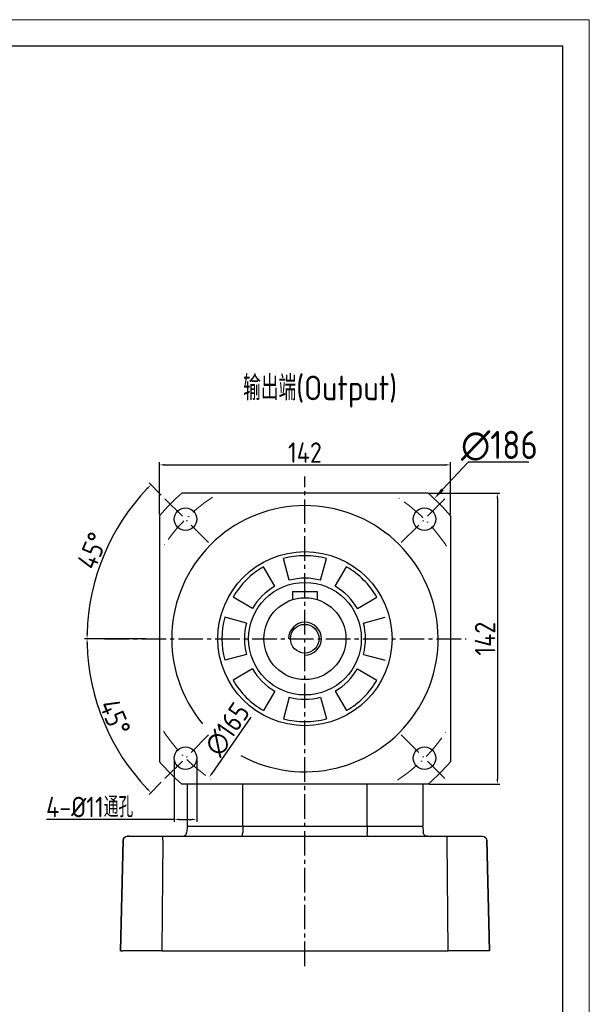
# Model space of a CAD drawing. Header units: millimetres. Extents: x 2026 to 3108, y 344 to 1109.
# Tile 18 of 18: x 2830 to 3108, y 628 to 1109. Entities that reach past the tile are written whole.
import ezdxf

# ---------------------------------------------------------------- set-up
doc = ezdxf.new("R2010")
doc.units = ezdxf.units.MM
doc.linetypes.add('ACAD_ISO10W100', pattern=[18, 12, -3, 0, -3])
doc.linetypes.add('点画线', pattern=[18, 12, -2, 2, -2])
for name, color, linetype in [('6文字层', 3, 'Continuous'), ('7中心线层', 7, '点画线'), ('标注线', 7, 'Continuous')]:
    doc.layers.add(name, color=color, linetype=linetype)
for name, color, linetype, lineweight in [('中心线层', 7, 'ACAD_ISO10W100', 0), ('图框_外框线', 7, 'Continuous', 18), ('尺寸线', 7, 'Continuous', 25), ('粗实线', 7, 'Continuous', 40)]:
    doc.layers.add(name, color=color, linetype=linetype, lineweight=lineweight)
doc.styles.add('工程字', font='gbenor.shx', dxfattribs={"bigfont": 'gbcbig.shx'})
doc.dimstyles.new('DIMSTYLE_17', dxfattribs={"dimtxt": 8, "dimasz": 12, "dimexe": 0.18, "dimexo": 1, "dimgap": 1, "dimtad": 1, "dimtih": 1, "dimtoh": 1, "dimdec": 3, "dimdsep": 46, "dimtxsty": 'Standard', "dimblk": '_FILLED', "dimblk1": '_FILLED', "dimblk2": '_FILLED', "dimcen": 0.09, "dimadec": 0, "dimazin": 0, "dimtol": 1, "dimtp": 0.1, "dimtm": 0.1, "dimtfac": 0.7, "dimtdec": 3, "dimtofl": 0, "dimtmove": 0, "dimatfit": 3, "dimldrblk": '_FILLED', "dimfxl": 1, "dimtolj": 1, "dimarcsym": 0})
doc.dimstyles.new('ISO-25', dxfattribs={"dimtxt": 2.5, "dimasz": 2.5, "dimexe": 1.25, "dimexo": 0.625, "dimtad": 1, "dimtxsty": 'Standard', "dimcen": 2.5, "dimadec": 0, "dimazin": 0, "dimtfac": 1, "dimtmove": 0, "dimatfit": 3, "dimfxl": 1, "dimarcsym": 0})

# ---------------------------------------------------------------- blocks, each defined once
blk = doc.blocks.new('*D91')
at = {"layer": '6文字层', "color": 0, "lineweight": -2}
for p, q in [((2898.11, 866.9), (2898.11, 892.35)), ((2900.61, 891.1), (3037.61, 891.1)), ((3040.11, 866.9), (3040.11, 892.35))]:
    blk.add_line(p, q, dxfattribs=at)
at = {"layer": '6文字层', "color": 0}
for points in [[(2900.61, 891.51), (2900.61, 890.68), (2898.11, 891.1)], [(3037.61, 890.68), (3037.61, 891.51), (3040.11, 891.1)]]:
    blk.add_solid(points, dxfattribs=at)
at = {"layer": 'Defpoints', "color": 0}
for p in [(3040.11, 891.1), (2898.11, 866.28), (3040.11, 866.28)]:
    blk.add_point(p, dxfattribs=at)
at = {"layer": '6文字层', "color": 0, "insert": (2969.11, 897.1), "char_height": 10, "attachment_point": 5, "style": '工程字'}
blk.add_mtext('142', dxfattribs=at)
blk = doc.blocks.new('*D92')
at = {"layer": '6文字层', "color": 0, "lineweight": -2}
for p, q in [((3029.8, 877.21), (3064.25, 877.21)), ((3063, 874.71), (3063, 737.71)), ((3029.8, 735.21), (3064.25, 735.21))]:
    blk.add_line(p, q, dxfattribs=at)
at = {"layer": '6文字层', "color": 0}
for points in [[(3063.42, 874.71), (3062.59, 874.71), (3063, 877.21)], [(3062.59, 737.71), (3063.42, 737.71), (3063, 735.21)]]:
    blk.add_solid(points, dxfattribs=at)
at = {"layer": 'Defpoints', "color": 0}
for p in [(3029.18, 877.21), (3029.18, 735.21), (3063, 735.21)]:
    blk.add_point(p, dxfattribs=at)
at = {"layer": '6文字层', "color": 0, "insert": (3057, 806.21), "char_height": 10, "attachment_point": 5, "rotation": 90, "style": '工程字'}
blk.add_mtext('142', dxfattribs=at)
blk = doc.blocks.new('*D93')
at = {"layer": '6文字层', "color": 0, "lineweight": -2}
blk.add_line((2942.69, 767.92), (2923.68, 740.36), dxfattribs=at)
at = {"layer": '6文字层', "color": 0}
blk.add_solid([(2923.34, 740.6), (2924.02, 740.12), (2922.26, 738.3)], dxfattribs=at)
at = {"layer": 'Defpoints', "color": 0}
for p in [(3015.96, 874.11), (2922.26, 738.3)]:
    blk.add_point(p, dxfattribs=at)
at = {"layer": '6文字层', "color": 0, "insert": (2931.27, 761.93), "char_height": 10, "attachment_point": 5, "rotation": 55.396, "style": '工程字'}
blk.add_mtext('∅165', dxfattribs=at)
blk = doc.blocks.new('*D94')
at = {"layer": '6文字层', "color": 0, "lineweight": -2}
for p, q in [((2905.27, 747.25), (2905.27, 716.69)), ((2916.27, 747.25), (2916.27, 716.69)), ((2905.27, 717.94), (2842.96, 717.94)), ((2907.77, 717.94), (2913.77, 717.94))]:
    blk.add_line(p, q, dxfattribs=at)
at = {"layer": '6文字层', "color": 0}
for points in [[(2907.77, 718.35), (2907.77, 717.52), (2905.27, 717.94)], [(2913.77, 717.52), (2913.77, 718.35), (2916.27, 717.94)]]:
    blk.add_solid(points, dxfattribs=at)
at = {"layer": 'Defpoints', "color": 0}
for p in [(2905.27, 747.87), (2916.27, 747.87), (2916.27, 717.94)]:
    blk.add_point(p, dxfattribs=at)
at = {"layer": '6文字层', "color": 0, "insert": (2864.06, 723.99), "char_height": 10, "attachment_point": 5, "style": '工程字'}
blk.add_mtext('4-%%C11通孔', dxfattribs=at)
blk = doc.blocks.new('*D95')
at = {"layer": '6文字层', "color": 0, "lineweight": -2}
for p, q in [((2899.02, 876.3), (2893.06, 882.26)), ((2891.49, 806.21), (2861.55, 806.21))]:
    blk.add_line(p, q, dxfattribs=at)
blk.add_arc((2969.11, 806.21), 106.31, 136.3474, 178.6526, dxfattribs=at)
at = {"layer": '6文字层', "color": 0}
for points in [[(2892.49, 879.3), (2891.89, 879.88), (2893.94, 881.38)], [(2862.42, 808.71), (2863.25, 808.7), (2862.8, 806.21)]]:
    blk.add_solid(points, dxfattribs=at)
at = {"layer": 'Defpoints', "color": 0}
for p in [(2899.46, 875.86), (2877.05, 859.36), (2922.09, 853.23), (2892.11, 806.21), (3046.11, 806.21)]:
    blk.add_point(p, dxfattribs=at)
at = {"layer": '6文字层', "color": 0, "insert": (2865.35, 849.19), "char_height": 10, "attachment_point": 5, "rotation": 67.5, "style": '工程字'}
blk.add_mtext('45%%d', dxfattribs=at)
blk = doc.blocks.new('*D96')
at = {"layer": '6文字层', "color": 0, "lineweight": -2}
for p, q in [((2891.49, 806.21), (2861.55, 806.21)), ((2899.02, 736.12), (2893.06, 730.15))]:
    blk.add_line(p, q, dxfattribs=at)
blk.add_arc((2969.11, 806.21), 106.31, 181.3474, 223.6526, dxfattribs=at)
at = {"layer": '6文字层', "color": 0}
for points in [[(2863.25, 803.71), (2862.42, 803.7), (2862.8, 806.21)], [(2891.89, 732.54), (2892.49, 733.12), (2893.94, 731.04)]]:
    blk.add_solid(points, dxfattribs=at)
at = {"layer": 'Defpoints', "color": 0}
for p in [(2892.11, 806.21), (3046.11, 806.21), (2866.43, 778.69), (2922.09, 759.19), (2899.46, 736.56)]:
    blk.add_point(p, dxfattribs=at)
at = {"layer": '6文字层', "color": 0, "insert": (2876.44, 767.82), "char_height": 10, "attachment_point": 5, "rotation": 292.5, "style": '工程字'}
blk.add_mtext('45%%d', dxfattribs=at)
blk = doc.blocks.new('_FILLED')
at = {"color": 0, "linetype": 'ByBlock'}
blk.add_solid([(0, 0), (-1, 0.133), (-1, -0.133)], dxfattribs=at)
blk = doc.blocks.new('*D109')
at = {"layer": '6文字层', "color": 0, "lineweight": -2}
for p, q in [((3048.68, 892.5), (3036.22, 878.99)), ((3078.34, 892.5), (3048.68, 892.5)), ((2969.02, 806.21), (2969.2, 806.21)), ((2969.11, 806.12), (2969.11, 806.3))]:
    blk.add_line(p, q, dxfattribs=at)
at = {"layer": 'Defpoints', "color": 0}
for p in [(3032.15, 874.58), (2906.07, 737.84)]:
    blk.add_point(p, dxfattribs=at)
at = {"layer": '6文字层', "color": 0, "lineweight": -2, "xscale": 6, "yscale": 6, "zscale": 6, "rotation": 227.3215589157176}
blk.add_blockref('_FILLED', (3032.15, 874.58), dxfattribs=at)
at = {"layer": '6文字层', "color": 0, "lineweight": 25, "insert": (3064.01, 900.38), "char_height": 10, "attachment_point": 5, "style": '工程字'}
blk.add_mtext('\\A1;\\A1;{\\H1.375x;∅186}', dxfattribs=at)

msp = doc.modelspace()

# ---------------------------------------------------------------- linework, layer by layer
for p, q in [((2899.7632, 707.758), (2899.2887, 653.7091)), ((2899.7632, 707.758), (2899.7632, 709.7091)), ((3038.4575, 707.758), (3038.4575, 709.7091)), ((3038.9321, 653.7091), (3038.4575, 707.758))]:
    msp.add_line(p, q)
at = {"layer": '7中心线层'}
for p, q in [((2969.1104, 646.2665), (2969.1104, 885.4307)), ((2871.3521, 806.2091), (3047.7581, 806.2091))]:
    msp.add_line(p, q, dxfattribs=at)
at = {"layer": '中心线层', "color": 0}
for p, q in [((2922.0878, 853.2317), (2899.4604, 875.8592)), ((3016.133, 853.2317), (3038.7604, 875.8592)), ((2922.0878, 759.1865), (2899.4604, 736.5591)), ((3016.133, 759.1865), (3038.7604, 736.5591))]:
    msp.add_line(p, q, dxfattribs=at)
for start, end in [(123.172609, 146.827391), (33.172609, 56.827391), (213.172609, 236.827391), (303.172609, 326.827391)]:
    msp.add_arc((2969.1104, 806.2091), 82.5, start, end, dxfattribs=at)
at = {"layer": '图框_外框线', "color": 3}
msp.add_lwpolyline([(2026.2507, 343.6688), (3107.8668, 343.6688), (3107.8668, 1108.5259), (2026.2507, 1108.5259)], close=True, dxfattribs=at)
at = {"layer": '图框_外框线', "color": 3, "lineweight": 25}
msp.add_lwpolyline([(2090.6326, 356.5451), (3094.9905, 356.5451), (3094.9905, 1095.6495), (2090.6326, 1095.6495)], close=True, dxfattribs=at)
at = {"layer": '标注线'}
for p, q in [((2961.4614, 834.7555), (2958.6228, 845.3493)), ((2976.7594, 834.7555), (2979.5979, 845.3493)), ((2954.3337, 831.8031), (2948.85, 841.3012)), ((2983.8871, 831.8031), (2989.3708, 841.3012)), ((2943.5164, 820.9858), (2934.0183, 826.4696)), ((2994.7043, 820.9858), (3004.2025, 826.4696)), ((2940.564, 813.8581), (2929.9703, 816.6967)), ((2997.6567, 813.8581), (3008.2505, 816.6967)), ((2940.564, 798.5602), (2929.9703, 795.7216)), ((2997.6567, 798.5602), (3008.2505, 795.7216)), ((2943.5164, 791.4325), (2934.0183, 785.9487)), ((2994.7043, 791.4325), (3004.2025, 785.9487)), ((2954.3337, 780.6152), (2948.85, 771.1171)), ((2983.8871, 780.6152), (2989.3708, 771.1171)), ((2961.4614, 777.6628), (2958.6228, 767.069)), ((2976.7594, 777.6628), (2979.5979, 767.069))]:
    msp.add_line(p, q, dxfattribs=at)
at = {"layer": '标注线', "color": 0}
for p, q in [((2938.7995, 714.7091), (2938.7995, 735.2091)), ((2999.4213, 714.7091), (2999.4213, 735.2091))]:
    msp.add_line(p, q, dxfattribs=at)
at = {"layer": '标注线'}
for radius, start, end in [(40.5208, 75, 105), (40.5208, 120, 150), (40.5208, 30, 60), (29.5533, 75, 105), (29.5533, 120, 150), (29.5533, 30, 60), (40.5208, 165, 195), (29.5533, 165, 195), (29.5533, 345, 15), (29.5533, 210, 240), (29.5533, 300, 330), (40.5208, 210, 240), (40.5208, 300, 330), (29.5533, 255, 285), (40.5208, 255, 285)]:
    msp.add_arc((2969.1104, 806.2091), radius, start, end, dxfattribs=at)
at = {"layer": '标注线', "color": 0}
msp.add_arc((2969.1104, 806.2091), 8, 270, 180, dxfattribs=at)
at = {"layer": '粗实线', "lineweight": 30}
for p, q in [((3029.177, 877.2091), (2909.0438, 877.2091)), ((2898.1104, 866.2758), (2898.1104, 746.1425)), ((3040.1104, 866.2758), (3040.1104, 746.1425)), ((2963.1104, 829.2091), (2975.1104, 829.2091)), ((2963.1104, 829.2091), (2963.1104, 825.2879)), ((2975.1104, 829.2091), (2975.1104, 825.2879)), ((3029.177, 735.2091), (2909.0438, 735.2091)), ((2911.6088, 735.2091), (2911.6104, 714.7091)), ((2911.6104, 735.2091), (2911.6104, 727.7091)), ((3026.6081, 735.2091), (3026.6081, 714.7091)), ((3026.6104, 735.2091), (3026.6104, 727.7091)), ((2911.6104, 714.7091), (2938.7995, 714.7091)), ((2938.7995, 714.7091), (2999.4213, 714.7091)), ((2999.4213, 714.7091), (3026.6104, 714.7091)), ((3026.6104, 714.2091), (3026.6104, 714.2091)), ((2879.1104, 653.7091), (2880.4313, 707.758)), ((2880.4313, 707.758), (2879.1104, 653.7091)), ((2880.4313, 707.758), (2880.4313, 707.758)), ((2882.4307, 709.7091), (2882.4307, 709.7091)), ((2883.1206, 709.7091), (2897.8496, 709.7091)), ((2899.7632, 709.7091), (3038.4575, 709.7091)), ((3026.8444, 711.5348), (3026.8444, 711.5348)), ((3040.3712, 709.7091), (3055.1002, 709.7091)), ((3055.7901, 709.7091), (3055.7901, 709.7091)), ((3057.7895, 707.758), (3057.7895, 707.758)), ((3059.1104, 653.7091), (3057.7895, 707.758)), ((3057.7895, 707.758), (3059.1104, 653.7091)), ((2879.1104, 653.7091), (2879.1104, 653.7091)), ((2899.2887, 653.7091), (3038.9321, 653.7091)), ((3057.9744, 653.7091), (3042.1048, 653.7091)), ((3059.1104, 653.7091), (3059.1104, 653.7091))]:
    msp.add_line(p, q, dxfattribs=at)
for centre, radius in [((2910.7741, 864.5454), 5.5), ((3027.4467, 864.5454), 5.5), ((2969.1104, 806.2091), 42.5), ((2969.1104, 806.2091), 27.5), ((2969.1104, 806.2091), 20), ((2969.1104, 806.2091), 20), ((2969.0204, 806.2091), 7), ((2910.7741, 747.8728), 5.5), ((3027.4467, 747.8728), 5.5)]:
    msp.add_circle(centre, radius, dxfattribs=at)
for radius, start, end in [(93, 130.231517, 139.768483), (93, 40.231517, 49.768483), (65, 241.30334, 219.703957), (93, 220.231517, 229.768483), (93, 310.231517, 319.768483)]:
    msp.add_arc((2969.1104, 806.2091), radius, start, end, dxfattribs=at)
at = {"layer": '粗实线', "lineweight": 30, "extrusion": (0, 0, -1)}
for centre, start, end in [((-2882.4307, 707.7091), 1.4, 90), ((-2882.4307, 707.7091), 1.4, 12.231337), ((-2882.4307, 707.7091), 12.23135, 90), ((-3055.7901, 707.7091), 90, 178.6), ((-3055.7901, 707.7091), 90, 167.76865), ((-3055.7901, 707.7091), 167.768663, 178.6)]:
    msp.add_arc(centre, 2, start, end, dxfattribs=at)
at = {"layer": '粗实线', "lineweight": 30}
for points in [[(2911.6104, 714.2091), (2911.5324, 713.3177), (2911.4544, 712.4263), (2911.3764, 711.5348)], [(2912.1104, 714.7091), (2911.9437, 714.5425), (2911.7771, 714.3758), (2911.6104, 714.2091)], [(2938.7995, 714.2091), (2938.7802, 713.3177), (2938.7609, 712.4263), (2938.7417, 711.5348)], [(2938.9235, 714.7091), (2938.8821, 714.5425), (2938.8407, 714.3758), (2938.7995, 714.2091)], [(2999.2973, 714.7091), (2999.3387, 714.5425), (2999.38, 714.3758), (2999.4213, 714.2091)], [(2999.4213, 714.2091), (2999.4406, 713.3177), (2999.4598, 712.4263), (2999.4791, 711.5348)], [(3026.1104, 714.7091), (3026.277, 714.5425), (3026.4437, 714.3758), (3026.6104, 714.2091)], [(3026.1104, 714.7091), (3026.277, 714.5425), (3026.4437, 714.3758), (3026.6104, 714.2091)], [(3026.6104, 714.2091), (3026.6884, 713.3177), (3026.7664, 712.4263), (3026.8444, 711.5348)], [(3026.6104, 714.2091), (3026.6884, 713.3177), (3026.7664, 712.4263), (3026.8444, 711.5348)], [(2879.1081, 653.7091), (2879.1127, 653.7091), (2879.5148, 653.7091), (2880.2464, 653.7091)], [(2899.2887, 653.7091), (2898.136, 653.7091), (2897.0066, 653.7091), (2880.2464, 653.7091)], [(3042.1048, 653.7091), (3041.2141, 653.7091), (3040.0848, 653.7091), (3038.9321, 653.7091)], [(3059.1127, 653.7091), (3059.1081, 653.7091), (3058.706, 653.7091), (3057.9744, 653.7091)]]:
    msp.add_open_spline(points, degree=3, dxfattribs=at)
for points, knots in [([(2881.1232, 709.2213), (2880.9924, 709.1074), (2880.7438, 708.8259), (2880.5072, 708.3175), (2880.4526, 707.9467), (2880.4504, 707.7593)], [0, 0, 0, 0, 0.31393528, 0.66863565, 1, 1, 1, 1]), ([(2882.433, 709.7091), (2882.4261, 709.7091), (2882.4918, 709.7091), (2882.6376, 709.7091), (2882.6868, 709.7091), (2882.7533, 709.7091), (2882.7889, 709.7091), (2882.8072, 709.7091), (2882.8142, 709.7091), (2882.8188, 709.7091), (2882.8234, 709.7091), (2882.828, 709.7091), (2882.8335, 709.7091), (2882.8581, 709.7091), (2882.9512, 709.7091), (2883.0196, 709.7091), (2883.1206, 709.7091)], [0, 0, 0, 0, 0.5, 0.5, 0.625, 0.6875, 0.71875, 0.734375, 0.7421875, 0.74609375, 0.74609375, 0.75, 0.75, 0.875, 0.875, 1, 1, 1, 1]), ([(2883.1206, 709.7091), (2882.8989, 709.7091), (2882.7263, 709.7091), (2882.579, 709.7091), (2882.5402, 709.7091), (2882.5047, 709.7091), (2882.4962, 709.7091), (2882.4916, 709.7091), (2882.487, 709.7091), (2882.4824, 709.7091), (2882.4778, 709.7091), (2882.4732, 709.7091), (2882.4686, 709.7091), (2882.464, 709.7091), (2882.4428, 709.7091), (2882.4307, 709.7091)], [0, 0, 0, 0, 0.5, 0.5, 0.625, 0.6875, 0.71875, 0.734375, 0.7421875, 0.74609375, 0.74609375, 0.75, 0.75, 0.875, 1, 1, 1, 1]), ([(2897.8495, 709.7091), (2898.117, 709.7091), (2898.4211, 709.7091), (2898.8274, 709.7091), (2898.9512, 709.7091), (2899.0984, 709.7091), (2899.1725, 709.7091), (2899.2097, 709.7091), (2899.2284, 709.7091), (2899.2364, 709.7091), (2899.2417, 709.7091), (2899.2466, 709.7091), (2899.2619, 709.7091), (2899.3117, 709.7091), (2899.4831, 709.7091), (2899.6049, 709.7091), (2899.7632, 709.7091)], [0, 0, 0, 0, 0.5, 0.5, 0.625, 0.6875, 0.71875, 0.734375, 0.7421875, 0.74609375, 0.74609375, 0.75, 0.75, 0.875, 0.875, 1, 1, 1, 1]), ([(2909.3835, 709.7091), (2909.3881, 709.7091), (2909.3927, 709.7092), (2909.6257, 709.7106), (2909.8575, 709.7525), (2910.2886, 709.9107), (2910.4941, 710.0294), (2910.8461, 710.3255), (2910.9984, 710.5063), (2911.2266, 710.8997), (2911.3076, 711.1169), (2911.3616, 711.4034), (2911.3707, 711.469), (2911.3764, 711.5348)], [0, 0, 0, 0, 0.00440211, 0.00440211, 0.24002347, 0.24002347, 0.47583824, 0.47583824, 0.70843138, 0.70843138, 0.93440485, 0.93440485, 1, 1, 1, 1]), ([(2938.2482, 709.7091), (2938.2528, 709.7091), (2938.2574, 709.7092), (2938.262, 709.7093), (2938.3123, 709.7106), (2938.3688, 709.7525), (2938.4741, 709.9107), (2938.5245, 710.0294), (2938.6109, 710.3255), (2938.6484, 710.5063), (2938.7047, 710.8997), (2938.7247, 711.1169), (2938.738, 711.4034), (2938.7402, 711.469), (2938.7417, 711.5348)], [0, 0, 0, 0, 0.00440211, 0.00440211, 0.00440211, 0.24002347, 0.24002347, 0.47583824, 0.47583824, 0.70843138, 0.70843138, 0.93440485, 0.93440485, 1, 1, 1, 1]), ([(2999.9726, 709.7091), (2999.968, 709.7091), (2999.9634, 709.7092), (2999.9588, 709.7093), (2999.9085, 709.7106), (2999.852, 709.7525), (2999.7466, 709.9107), (2999.6963, 710.0294), (2999.6098, 710.3255), (2999.5723, 710.5063), (2999.5161, 710.8997), (2999.4961, 711.1169), (2999.4828, 711.4034), (2999.4805, 711.469), (2999.4791, 711.5348)], [0, 0, 0, 0, 0.00440211, 0.00440211, 0.00440211, 0.24002347, 0.24002347, 0.47583824, 0.47583824, 0.70843138, 0.70843138, 0.93440485, 0.93440485, 1, 1, 1, 1]), ([(3028.8372, 709.7091), (3028.8326, 709.7091), (3028.828, 709.7092), (3028.595, 709.7106), (3028.3633, 709.7525), (3027.9321, 709.9107), (3027.7267, 710.0294), (3027.3747, 710.3255), (3027.2223, 710.5063), (3026.9942, 710.8997), (3026.9132, 711.1169), (3026.8591, 711.4034), (3026.8501, 711.469), (3026.8444, 711.5348)], [0, 0, 0, 0, 0.00440211, 0.00440211, 0.24002347, 0.24002347, 0.47583824, 0.47583824, 0.70843138, 0.70843138, 0.93440485, 0.93440485, 1, 1, 1, 1]), ([(3028.8372, 709.7091), (3028.8326, 709.7091), (3028.828, 709.7092), (3028.595, 709.7106), (3028.3633, 709.7525), (3027.9321, 709.9107), (3027.7267, 710.0294), (3027.3747, 710.3255), (3027.2223, 710.5063), (3026.9942, 710.8997), (3026.9132, 711.1169), (3026.8591, 711.4034), (3026.8501, 711.469), (3026.8444, 711.5348)], [0, 0, 0, 0, 0.00440211, 0.00440211, 0.24002347, 0.24002347, 0.47583824, 0.47583824, 0.70843138, 0.70843138, 0.93440485, 0.93440485, 1, 1, 1, 1]), ([(3038.4575, 709.7091), (3038.805, 709.7091), (3039.1492, 709.7091), (3039.556, 709.7091), (3039.6762, 709.7091), (3039.8121, 709.7091), (3039.8789, 709.7091), (3039.9121, 709.7091), (3039.9285, 709.7091), (3039.9356, 709.7091), (3039.9402, 709.7091), (3039.9448, 709.7091), (3039.958, 709.7091), (3040.0023, 709.7091), (3040.1479, 709.7091), (3040.2493, 709.7091), (3040.3712, 709.7091)], [0, 0, 0, 0, 0.5, 0.5, 0.625, 0.6875, 0.71875, 0.734375, 0.7421875, 0.74609375, 0.74609375, 0.75, 0.75, 0.875, 0.875, 1, 1, 1, 1]), ([(3055.1002, 709.7091), (3055.3218, 709.7091), (3055.4944, 709.7091), (3055.6418, 709.7091), (3055.6806, 709.7091), (3055.7161, 709.7091), (3055.7246, 709.7091), (3055.7292, 709.7091), (3055.7338, 709.7091), (3055.7384, 709.7091), (3055.743, 709.7091), (3055.7476, 709.7091), (3055.7522, 709.7091), (3055.7568, 709.7091), (3055.778, 709.7091), (3055.79, 709.7091)], [0, 0, 0, 0, 0.5, 0.5, 0.625, 0.6875, 0.71875, 0.734375, 0.7421875, 0.74609375, 0.74609375, 0.75, 0.75, 0.875, 1, 1, 1, 1]), ([(3057.0976, 709.2213), (3057.2283, 709.1074), (3057.477, 708.8259), (3057.7136, 708.3175), (3057.7681, 707.9467), (3057.7703, 707.7593)], [0, 0, 0, 0, 0.31393528, 0.66863565, 1, 1, 1, 1])]:
    msp.add_open_spline(points, degree=3, knots=knots, dxfattribs=at)

# ---------------------------------------------------------------- texts
at = {"layer": '尺寸线', "color": 0, "linetype": 'ByBlock', "insert": (2938.9487, 934.6823), "char_height": 12, "width": 95.737896, "attachment_point": 1, "style": '工程字'}
msp.add_mtext('输出端(Output)', dxfattribs=at)

# ---------------------------------------------------------------- dimensions: what is measured, and where the dimension line sits
at = {"layer": '6文字层', "lineweight": 25}
dim = msp.add_diameter_dim_2p(p1=(2906.0673, 737.8384), p2=(3032.1535, 874.5799), text='\\A1;{\\H1.375x;<>}', dimstyle='DIMSTYLE_17', override={"dimtxt": 10, "dimasz": 6, "dimgap": 1, "dimtxsty": '工程字', "dimtol": 0, "dimldrblk": '_FILLED'}, dxfattribs=at)
dim.commit()
dim.dimension.update_dxf_attribs({"geometry": '*D109', "text_midpoint": (3064.0094, 892.5049), "dimtype": 163})
at = {"layer": '6文字层'}
dim = msp.add_linear_dim(base=(3040.1104, 891.0959), p1=(2898.1104, 866.2758), p2=(3040.1104, 866.2758), dimstyle='ISO-25', override={"dimtxt": 10, "dimgap": 1, "dimtxsty": '工程字'}, dxfattribs=at)
dim.commit()
dim.dimension.update_dxf_attribs({"geometry": '*D91', "text_midpoint": (2969.1104, 891.0959), "dimtype": 160})
for base, line2, picture, middle in [((2877.0452, 859.363), ((2922.0878, 853.2317), (2899.4604, 875.8592)), '*D95', (2865.3516, 849.1874)), ((2866.425, 778.6947), ((2922.0878, 759.1865), (2899.4604, 736.5591)), '*D96', (2876.4381, 767.823))]:
    dim = msp.add_angular_dim_2l(base=base, line1=((3046.1104, 806.2091), (2892.1104, 806.2091)), line2=line2, dimstyle='ISO-25', override={"dimtxt": 10, "dimgap": 1, "dimtxsty": '工程字'}, dxfattribs=at)
    dim.commit()
    dim.dimension.update_dxf_attribs({"geometry": picture, "text_midpoint": middle})
dim = msp.add_linear_dim(base=(3063.0032, 735.2091), p1=(3029.177, 877.2091), p2=(3029.177, 735.2091), angle=90, dimstyle='ISO-25', override={"dimtxt": 10, "dimgap": 1, "dimtxsty": '工程字'}, dxfattribs=at)
dim.commit()
dim.dimension.update_dxf_attribs({"geometry": '*D92', "text_midpoint": (3063.0032, 806.2091), "dimtype": 160})
dim = msp.add_diameter_dim_2p(p1=(3015.9622, 874.1146), p2=(2922.2585, 738.3037), dimstyle='ISO-25', override={"dimtxt": 10, "dimgap": 1, "dimtxsty": '工程字'}, dxfattribs=at)
dim.commit()
dim.dimension.update_dxf_attribs({"geometry": '*D93', "text_midpoint": (2936.2061, 758.5187), "dimtype": 163})
dim = msp.add_linear_dim(base=(2916.2741, 717.9351), p1=(2905.2741, 747.8728), p2=(2916.2741, 747.8728), text='4-%%C<>通孔', dimstyle='ISO-25', override={"dimtxt": 10, "dimgap": 1, "dimtxsty": '工程字'}, dxfattribs=at)
dim.commit()
dim.dimension.update_dxf_attribs({"geometry": '*D94', "text_midpoint": (2864.06, 717.9351), "dimtype": 160})

doc.saveas('drawing.dxf')
